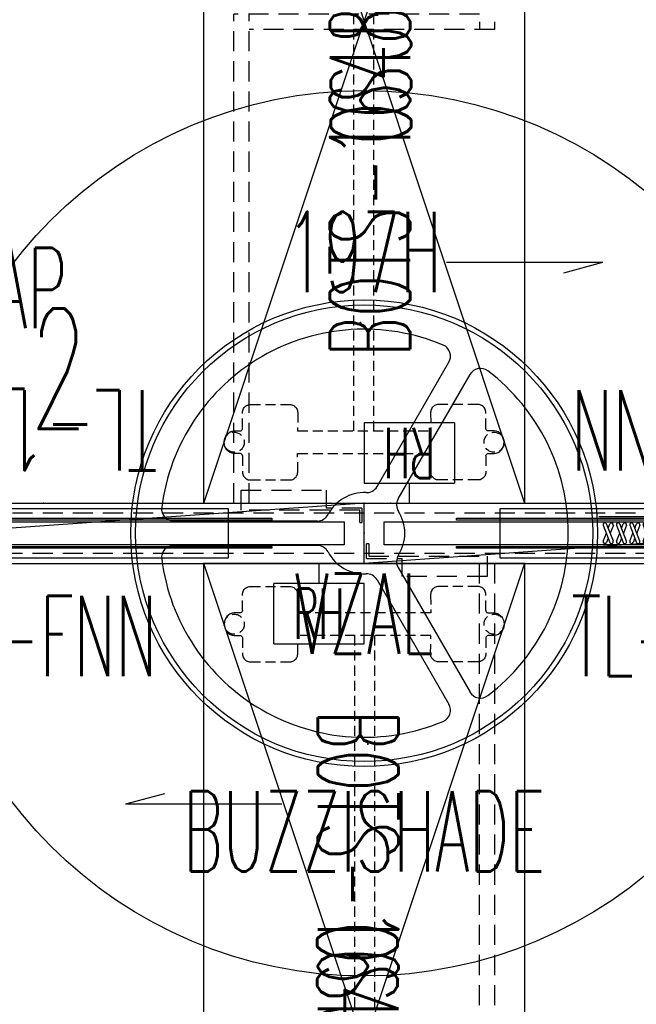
# Model space of a CAD drawing. Header units: inches. Extents: x -83 to 556, y -61 to 88.
# Tile 8 of 232: x -6 to 25, y -10 to 39. Entities that reach past the tile are written whole.
import ezdxf
from ezdxf.enums import TextEntityAlignment as Align

# ---------------------------------------------------------------- set-up
doc = ezdxf.new("R2010")
doc.units = ezdxf.units.IN
doc.header["$MEASUREMENT"] = 0
doc.linetypes.add('DASHED', pattern=[0.8, 0.5, -0.3])
doc.linetypes.add('DASHEDX2', pattern=[1.5, 1, -0.5])
for name, color, linetype in [('A-FURN-P-BASE-LEG', 253, 'Continuous'), ('A-FURN-P-COLLECTION-LITE', 4, 'Continuous'), ('A-FURN-P-COLLECTION-LITE-TEXT2', 4, 'Continuous'), ('A-FURN-P-COLLECTION-LITE-TEXT3', 4, 'Continuous'), ('A-FURN-P-COMP-TEXT2', 86, 'Continuous'), ('A-FURN-P-COMP-TEXT_UTEXT', 7, 'Continuous'), ('A-FURN-P-FREE', 3, 'Continuous'), ('A-FURN-P-FREE-STORAGE', 6, 'Continuous'), ('A-FURN-P-FREE-STORAGE-TEXT1', 6, 'Continuous'), ('A-FURN-P-FREE-STORAGE-TEXT2', 6, 'Continuous'), ('A-FURN-P-PNLS', 5, 'Continuous'), ('A-FURN-P-PNLS-ACCESS', 4, 'Continuous'), ('A-FURN-P-PNLS-CON', 104, 'Continuous'), ('A-FURN-P-PNLS-CON-TEXT2', 104, 'Continuous'), ('A-FURN-P-PNLS-TEXT2', 5, 'Continuous'), ('A-FURN-P-PNLS-TEXT3', 4, 'Continuous'), ('A-FURN-P-PNLS-TEXT4', 4, 'Continuous'), ('A-FURN-P-TEXT_UTEXT', 7, 'Continuous'), ('A-FURN-P-WKSF-ACC', 202, 'Continuous'), ('PSATTR', 7, 'Continuous')]:
    doc.layers.add(name, color=color, linetype=linetype)
doc.styles.add('0', font='TXT.SHX')
doc.styles.add('CAD_FNT', font='TXT.SHX', dxfattribs={"width": 0.6})
doc.styles.add('PMSymText', font='txt.shx', dxfattribs={"width": 0.65})
doc.styles.get("Standard").update_dxf_attribs({"font": 'arial.ttf'})

# ---------------------------------------------------------------- blocks, each defined once
blk = doc.blocks.new('VZFF1-XX42-BB-2D')
at = {"layer": 'A-FURN-P-PNLS'}
for p, q in [((0, 0), (0, 3)), ((0, 3), (42, 3)), ((42, 0), (42, 3)), ((0, 0), (42, 0))]:
    blk.add_line(p, q, dxfattribs=at)
for p in [(0, 3), (42, 3), (0, 0), (42, 0)]:
    blk.add_point(p, dxfattribs=at)
at = {"layer": 'A-FURN-P-PNLS-ACCESS'}
for p, q in [((4.496, 7), (-0.004, 7)), ((-0.004, 7), (-0.004, 4)), ((4.496, 7), (4.496, 4)), ((-0.004, 4), (4.496, 4)), ((2.246, 4), (2.246, 3)), ((39.754, -1), (39.754, 0)), ((37.504, -4), (37.504, -1)), ((42.004, -1), (37.504, -1)), ((42.004, -4), (42.004, -1)), ((37.504, -4), (42.004, -4))]:
    blk.add_line(p, q, dxfattribs=at)
at = {"layer": 'A-FURN-P-PNLS-TEXT2', "style": 'CAD_FNT', "width": 0.55, "flags": 8}
blk.add_attdef('ITEXT2', text='', height=6, dxfattribs=at).set_placement((21, 9.699), align=Align.MIDDLE_CENTER)
at = {"layer": 'A-FURN-P-PNLS-TEXT3', "style": 'CAD_FNT', "width": 0.55, "flags": 8}
blk.add_attdef('ITEXT3', text='', height=2.5, dxfattribs=at).set_placement((39.754, -2.5), align=Align.MIDDLE_CENTER)
at = {"layer": 'A-FURN-P-PNLS-TEXT4', "style": 'CAD_FNT', "width": 0.55, "flags": 8}
blk.add_attdef('ITEXT4', text='', height=2.5, rotation=180, dxfattribs=at).set_placement((2.246, 5.5), align=Align.MIDDLE_CENTER)
at = {"layer": 'A-FURN-P-TEXT_UTEXT', "style": 'PMSymText', "width": 0.65, "flags": 8}
for tag, p in [('PSUT1', (20.702, -10.002)), ('PSUT3', (20.702, -22.002))]:
    blk.add_attdef(tag, text='', height=4, dxfattribs=at).set_placement(p, align=Align.CENTER)
at = {"layer": 'A-FURN-P-TEXT_UTEXT', "style": 'PMSymText', "width": 0.65}
blk.add_attdef('PSUT2', text='', height=4, dxfattribs=at).set_placement((20.702, -16.002), align=Align.CENTER)
at = {"layer": 'PSATTR', "flags": 1}
for tag in ['PSON', 'PSMC', 'PSDH', 'PSPN', 'PSQT', 'PSEC', 'PST5', 'PST4', 'PST3', 'PST2', 'PST1']:
    blk.add_attdef(tag, text='', height=1, dxfattribs=at).set_placement((0, 0), align=Align.TOP_CENTER)
blk = doc.blocks.new('VZTI-XX42-NN-2D')
at = {"layer": 'A-FURN-P-PNLS', "linetype": 'DASHEDX2'}
blk.add_line((0, 0.5), (42, 0.5), dxfattribs=at)
at = {"layer": 'A-FURN-P-PNLS'}
for p in [(0, 0), (42, 0)]:
    blk.add_point(p, dxfattribs=at)
at = {"layer": 'A-FURN-P-PNLS-TEXT2', "style": 'CAD_FNT', "width": 0.55, "flags": 8}
blk.add_attdef('ITEXT2', text='', height=4, dxfattribs=at).set_placement((21, -1.625), align=Align.TOP_CENTER)
at = {"layer": 'A-FURN-P-TEXT_UTEXT', "style": 'PMSymText', "width": 0.65, "flags": 8}
for tag, p in [('PSUT1', (19.991, -11.625)), ('PSUT3', (19.991, -23.625))]:
    blk.add_attdef(tag, text='', height=4, dxfattribs=at).set_placement(p, align=Align.CENTER)
at = {"layer": 'A-FURN-P-TEXT_UTEXT', "style": 'PMSymText', "width": 0.65}
blk.add_attdef('PSUT2', text='', height=4, dxfattribs=at).set_placement((19.991, -17.625), align=Align.CENTER)
at = {"layer": 'PSATTR', "flags": 1}
for tag in ['PSON', 'PSMC', 'PSDH', 'PSPN', 'PSQT', 'PSEC', 'PST5', 'PST4', 'PST3', 'PST2', 'PST1']:
    blk.add_attdef(tag, text='', height=1, dxfattribs=at).set_placement((0, 0), align=Align.TOP_CENTER)
blk = doc.blocks.new('VZCC-0042-X-2D')
at = {"layer": 'A-FURN-P-PNLS'}
blk.add_line((42, 3), (0, 0), dxfattribs=at)
for p in [(0, 3), (42, 3), (0, 0), (42, 0)]:
    blk.add_point(p, dxfattribs=at)
at = {"layer": 'A-FURN-P-PNLS-TEXT2', "style": '0', "width": 0.55, "flags": 8}
blk.add_attdef('ITEXT2', text='', height=4, dxfattribs=at).set_placement((20.632, 10.508), align=Align.BOTTOM_CENTER)
at = {"layer": 'A-FURN-P-TEXT_UTEXT', "style": 'PMSymText', "width": 0.65, "flags": 8}
for tag, p in [('PSUT1', (19.991, -7.298)), ('PSUT3', (19.991, -19.298))]:
    blk.add_attdef(tag, text='', height=4, dxfattribs=at).set_placement(p, align=Align.CENTER)
at = {"layer": 'A-FURN-P-TEXT_UTEXT', "style": 'PMSymText', "width": 0.65}
blk.add_attdef('PSUT2', text='', height=4, dxfattribs=at).set_placement((19.991, -13.298), align=Align.CENTER)
at = {"layer": 'PSATTR', "flags": 1}
for tag in ['PSON', 'PSMC', 'PSDH', 'PSPN', 'PSQT', 'PSEC', 'PST5', 'PST4', 'PST3', 'PST2', 'PST1']:
    blk.add_attdef(tag, text='', height=1, dxfattribs=at).set_placement((0, 0), align=Align.TOP_CENTER)
blk = doc.blocks.new('VZAL-XXXX-2D')
at = {"layer": 'A-FURN-P-PNLS-CON'}
blk.add_point((0, 0), dxfattribs=at)
at = {"layer": 'A-FURN-P-PNLS-CON-TEXT2', "linetype": 'Continuous', "style": 'CAD_FNT', "width": 0.55, "flags": 8}
blk.add_attdef('ITEXT2', text='', height=4, dxfattribs=at).set_placement((0, -2), align=Align.TOP_CENTER)
at = {"layer": 'A-FURN-P-TEXT_UTEXT', "style": 'PMSymText', "width": 0.65, "flags": 8}
for tag, p in [('PSUT1', (0.001, -12)), ('PSUT3', (0.001, -24))]:
    blk.add_attdef(tag, text='', height=4, dxfattribs=at).set_placement(p, align=Align.CENTER)
at = {"layer": 'A-FURN-P-TEXT_UTEXT', "style": 'PMSymText', "width": 0.65}
blk.add_attdef('PSUT2', text='', height=4, dxfattribs=at).set_placement((0.001, -18), align=Align.CENTER)
at = {"layer": 'PSATTR', "flags": 1}
for tag in ['PSON', 'PSMC', 'PSDH', 'PSPN', 'PSQT', 'PSEC', 'PST5', 'PST4', 'PST3', 'PST2', 'PST1']:
    blk.add_attdef(tag, text='', height=1, dxfattribs=at).set_placement((0, 0), align=Align.TOP_CENTER)
blk = doc.blocks.new('ZZBF-1600-PCB-2D')
at = {"layer": 'A-FURN-P-FREE', "linetype": 'DASHEDX2'}
for p, q in [((-0.352, -9.841), (0.648, -9.841)), ((-0.352, -15.736), (-0.352, -9.841)), ((0.648, -9.841), (0.648, -14.071)), ((-0.248, -15.841), (-0.248, -14.071)), ((0.648, -14.071), (-0.248, -14.071)), ((-0.968, -15.736), (-0.968, -15.841)), ((-0.968, -15.736), (-0.352, -15.736)), ((-0.248, -15.841), (-0.968, -15.841))]:
    blk.add_line(p, q, dxfattribs=at)
for p in [(0, 0), (0, -15.96)]:
    blk.add_point(p, dxfattribs=at)
at = {"layer": 'A-FURN-P-COMP-TEXT_UTEXT', "style": 'PMSymText', "width": 0.65, "flags": 8}
for tag, p in [('PSUT1', (0.962, -27.816)), ('PSUT3', (0.962, -39.816))]:
    blk.add_attdef(tag, text='', height=4, dxfattribs=at).set_placement(p, align=Align.CENTER)
at = {"layer": 'A-FURN-P-COMP-TEXT_UTEXT', "style": 'PMSymText', "width": 0.65}
blk.add_attdef('PSUT2', text='', height=4, dxfattribs=at).set_placement((0.962, -33.816), align=Align.CENTER)
at = {"layer": 'PSATTR', "flags": 1}
for tag in ['PSON', 'PSMC', 'PSDH', 'PSPN', 'PSQT', 'PSEC', 'PST5', 'PST4', 'PST3', 'PST2', 'PST1']:
    blk.add_attdef(tag, text='', height=1, dxfattribs=at).set_placement((0, 0), align=Align.TOP_CENTER)
blk = doc.blocks.new('STUC-XX78-FRZ-2D')
at = {"layer": 'A-FURN-P-WKSF-ACC'}
for p, q in [((6.763, -0.264), (71.237, -0.264)), ((6.763, -2.736), (6.763, -0.264)), ((71.237, -0.264), (71.237, -2.736)), ((1, -0.924), (77, -0.924)), ((1, -2.076), (1, -0.924)), ((4.597, -0.753), (73.403, -0.753)), ((4.597, -0.842), (4.597, -0.753)), ((73.403, -0.842), (4.597, -0.842)), ((73.403, -0.753), (73.403, -0.842)), ((77, -0.924), (77, -2.076)), ((77, -2.076), (1, -2.076)), ((4.597, -2.158), (73.403, -2.158)), ((4.597, -2.247), (4.597, -2.158)), ((73.403, -2.247), (4.597, -2.247)), ((73.403, -2.158), (73.403, -2.247)), ((71.237, -2.736), (6.763, -2.736))]:
    blk.add_line(p, q, dxfattribs=at)
at = {"layer": 'A-FURN-P-WKSF-ACC', "linetype": 'DASHEDX2'}
for p in [(0, 0), (78, 0), (0, -3), (78, -3)]:
    blk.add_point(p, dxfattribs=at)
at = {"layer": 'A-FURN-P-COMP-TEXT2', "style": '0', "width": 0.55, "flags": 8}
blk.add_attdef('ITEXT2', text='', height=4, dxfattribs=at).set_placement((32.623, -5.658), align=Align.MIDDLE_CENTER)
at = {"layer": 'A-FURN-P-TEXT_UTEXT', "style": 'PMSymText', "width": 0.65, "flags": 8}
for tag, p in [('PSUT1', (37.993, -13.736)), ('PSUT3', (37.993, -25.736))]:
    blk.add_attdef(tag, text='', height=4, dxfattribs=at).set_placement(p, align=Align.CENTER)
at = {"layer": 'A-FURN-P-TEXT_UTEXT', "style": 'PMSymText', "width": 0.65}
blk.add_attdef('PSUT2', text='', height=4, dxfattribs=at).set_placement((37.993, -19.736), align=Align.CENTER)
at = {"layer": 'PSATTR', "flags": 1}
for tag in ['PSON', 'PSMC', 'PSDH', 'PSPN', 'PSQT', 'PSEC', 'PST5', 'PST4', 'PST3', 'PST2', 'PST1']:
    blk.add_attdef(tag, text='', height=1, dxfattribs=at).set_placement((0, 0), align=Align.TOP_CENTER)
blk = doc.blocks.new('HCBZ-SHP2-XX-2D')
at = {"layer": 'A-FURN-P-COLLECTION-LITE'}
for p, q in [((0.639, 2.32), (4.215, 8.515)), ((1.69, 1.713), (5.267, 7.908)), ((-2.329, 0.607), (-9.482, 0.607)), ((22.03, 0.814), (11.677, 0.814)), ((11.969, 0.512), (11.946, 0.503)), ((12.361, 0.5), (12.338, 0.509)), ((12.631, 0.512), (12.608, 0.503)), ((13.023, 0.5), (13, 0.509)), ((13.293, 0.512), (13.27, 0.503)), ((13.685, 0.5), (13.662, 0.509)), ((13.956, 0.512), (13.932, 0.503)), ((14.347, 0.5), (14.325, 0.509)), ((14.618, 0.512), (14.595, 0.503)), ((15.01, 0.5), (14.987, 0.509)), ((15.28, 0.512), (15.257, 0.503)), ((15.672, 0.5), (15.649, 0.509)), ((15.942, 0.512), (15.919, 0.503)), ((16.334, 0.5), (16.311, 0.509)), ((16.604, 0.512), (16.581, 0.503)), ((16.996, 0.5), (16.973, 0.509)), ((17.266, 0.512), (17.243, 0.503)), ((17.658, 0.5), (17.635, 0.509)), ((17.929, 0.512), (17.905, 0.503)), ((18.321, 0.5), (18.298, 0.509)), ((18.591, 0.512), (18.568, 0.503)), ((18.983, 0.5), (18.96, 0.509)), ((19.253, 0.512), (19.23, 0.503)), ((19.645, 0.5), (19.622, 0.509)), ((19.915, 0.512), (19.892, 0.503)), ((20.307, 0.5), (20.284, 0.509)), ((20.577, 0.512), (20.554, 0.503)), ((20.969, 0.5), (20.946, 0.509)), ((21.24, 0.512), (21.216, 0.503)), ((21.631, 0.5), (21.609, 0.509)), ((11.9, 0.399), (12.233, -0.462)), ((11.9, -0.397), (12.054, 0.001)), ((12.4, -0.397), (12.066, 0.463)), ((12.15, 0.248), (12.233, 0.463)), ((12.4, 0.398), (12.246, 0.001)), ((12.562, 0.399), (12.896, -0.462)), ((12.562, -0.397), (12.716, 0.001)), ((13.062, -0.397), (12.728, 0.463)), ((12.812, 0.248), (12.896, 0.463)), ((13.062, 0.398), (12.908, 0.001)), ((13.224, 0.399), (13.558, -0.462)), ((13.224, -0.397), (13.378, 0.001)), ((13.724, -0.397), (13.391, 0.463)), ((13.474, 0.248), (13.558, 0.463)), ((13.724, 0.398), (13.57, 0.001)), ((13.886, 0.399), (14.22, -0.462)), ((13.886, -0.397), (14.041, 0.001)), ((14.386, -0.397), (14.053, 0.463)), ((14.136, 0.248), (14.22, 0.463)), ((14.386, 0.398), (14.232, 0.001)), ((14.548, 0.399), (14.882, -0.462)), ((14.548, -0.397), (14.703, 0.001)), ((15.049, -0.397), (14.715, 0.463)), ((14.799, 0.248), (14.882, 0.463)), ((15.049, 0.398), (14.894, 0.001)), ((15.211, 0.399), (15.544, -0.462)), ((15.211, -0.397), (15.365, 0.001)), ((15.711, -0.397), (15.377, 0.463)), ((15.461, 0.248), (15.544, 0.463)), ((15.711, 0.398), (15.557, 0.001)), ((15.873, 0.399), (16.206, -0.462)), ((15.873, -0.397), (16.027, 0.001)), ((16.373, -0.397), (16.039, 0.463)), ((16.123, 0.248), (16.206, 0.463)), ((16.373, 0.398), (16.219, 0.001)), ((16.535, 0.399), (16.869, -0.462)), ((16.535, -0.397), (16.689, 0.001)), ((17.035, -0.397), (16.701, 0.463)), ((16.785, 0.248), (16.869, 0.463)), ((17.035, 0.398), (16.881, 0.001)), ((17.197, 0.399), (17.531, -0.462)), ((17.197, -0.397), (17.351, 0.001)), ((17.697, -0.397), (17.364, 0.463)), ((17.447, 0.248), (17.531, 0.463)), ((17.697, 0.398), (17.543, 0.001)), ((17.859, 0.399), (18.193, -0.462)), ((17.859, -0.397), (18.014, 0.001)), ((18.359, -0.397), (18.026, 0.463)), ((18.109, 0.248), (18.193, 0.463)), ((18.359, 0.398), (18.205, 0.001)), ((18.521, 0.399), (18.855, -0.462)), ((18.521, -0.397), (18.676, 0.001)), ((19.022, -0.397), (18.688, 0.463)), ((18.772, 0.248), (18.855, 0.463)), ((19.022, 0.398), (18.867, 0.001)), ((19.184, 0.399), (19.517, -0.462)), ((19.184, -0.397), (19.338, 0.001)), ((19.684, -0.397), (19.35, 0.463)), ((19.434, 0.248), (19.517, 0.463)), ((19.684, 0.398), (19.53, 0.001)), ((19.846, 0.399), (20.179, -0.462)), ((19.846, -0.397), (20, 0.001)), ((20.346, -0.397), (20.012, 0.463)), ((20.096, 0.248), (20.179, 0.463)), ((20.346, 0.398), (20.192, 0.001)), ((20.508, 0.399), (20.842, -0.462)), ((20.508, -0.397), (20.662, 0.001)), ((21.008, -0.397), (20.675, 0.463)), ((20.758, 0.248), (20.842, 0.463)), ((21.008, 0.398), (20.854, 0.001)), ((21.17, 0.399), (21.504, -0.462)), ((21.17, -0.397), (21.325, 0.001)), ((21.67, -0.397), (21.337, 0.463)), ((21.42, 0.248), (21.504, 0.463)), ((21.67, 0.398), (21.516, 0.001)), ((12.15, -0.246), (12.066, -0.462)), ((12.812, -0.246), (12.728, -0.462)), ((13.474, -0.246), (13.391, -0.462)), ((14.136, -0.246), (14.053, -0.462)), ((14.799, -0.246), (14.715, -0.462)), ((15.461, -0.246), (15.377, -0.462)), ((16.123, -0.246), (16.039, -0.462)), ((16.785, -0.246), (16.701, -0.462)), ((17.447, -0.246), (17.364, -0.462)), ((18.109, -0.246), (18.026, -0.462)), ((18.772, -0.246), (18.688, -0.462)), ((19.434, -0.246), (19.35, -0.462)), ((20.096, -0.246), (20.012, -0.462)), ((20.758, -0.246), (20.675, -0.462)), ((21.42, -0.246), (21.337, -0.462)), ((-2.329, -0.607), (-9.482, -0.607)), ((11.969, -0.511), (11.946, -0.502)), ((12.361, -0.498), (12.338, -0.508)), ((12.631, -0.511), (12.608, -0.502)), ((13.023, -0.498), (13, -0.508)), ((13.293, -0.511), (13.27, -0.502)), ((13.685, -0.498), (13.662, -0.508)), ((13.956, -0.511), (13.932, -0.502)), ((14.347, -0.498), (14.325, -0.508)), ((14.618, -0.511), (14.595, -0.502)), ((15.01, -0.498), (14.987, -0.508)), ((15.28, -0.511), (15.257, -0.502)), ((15.672, -0.498), (15.649, -0.508)), ((15.942, -0.511), (15.919, -0.502)), ((16.334, -0.498), (16.311, -0.508)), ((16.604, -0.511), (16.581, -0.502)), ((16.996, -0.498), (16.973, -0.508)), ((17.266, -0.511), (17.243, -0.502)), ((17.658, -0.498), (17.635, -0.508)), ((17.929, -0.511), (17.905, -0.502)), ((18.321, -0.498), (18.298, -0.508)), ((18.591, -0.511), (18.568, -0.502)), ((18.983, -0.498), (18.96, -0.508)), ((19.253, -0.511), (19.23, -0.502)), ((19.645, -0.498), (19.622, -0.508)), ((19.915, -0.511), (19.892, -0.502)), ((20.307, -0.498), (20.284, -0.508)), ((20.577, -0.511), (20.554, -0.502)), ((20.969, -0.498), (20.946, -0.508)), ((21.24, -0.511), (21.216, -0.502)), ((21.631, -0.498), (21.609, -0.508)), ((1.69, -1.713), (5.267, -7.908)), ((0.639, -2.32), (4.215, -8.515))]:
    blk.add_line(p, q, dxfattribs=at)
for radius in [22.045, 11.615, 11.372]:
    blk.add_circle((0, 0), radius, dxfattribs=at)
for centre, radius, start, end in [((0, 0), 10.159, 67.2536, 172.7464), ((3.696, 8.815), 0.6, 330, 67.2536), ((5.786, 7.608), 0.6, 52.7464, 150), ((0, 0), 10.159, 307.2536, 52.7464), ((0, 0), 2.023, 87.3953, 152.6047), ((0.119, 2.62), 0.6, 267.3953, 330), ((2.21, 1.413), 0.6, 150, 212.6047), ((-9.482, 1.207), 0.6, 172.7464, 270), ((0, 0), 2.023, 327.3953, 32.6047), ((-2.329, 1.207), 0.6, 270, 332.6047), ((11.973, 0.429), 0.0797, 110.2994, 202.1049), ((11.991, 0.434), 0.0809, 21.2022, 105.5772), ((12.308, 0.435), 0.0797, 67.8951, 159.7006), ((12.324, 0.428), 0.0809, 338.7978, 63.1728), ((12.636, 0.429), 0.0797, 110.2994, 202.1049), ((12.653, 0.434), 0.0809, 21.2022, 105.5772), ((12.97, 0.435), 0.0797, 67.8951, 159.7006), ((12.987, 0.428), 0.0809, 338.7978, 63.1728), ((13.298, 0.429), 0.0797, 110.2994, 202.1049), ((13.315, 0.434), 0.0809, 21.2022, 105.5772), ((13.632, 0.435), 0.0797, 67.8951, 159.7006), ((13.649, 0.428), 0.0809, 338.7978, 63.1728), ((13.96, 0.429), 0.0797, 110.2994, 202.1049), ((13.977, 0.434), 0.0809, 21.2022, 105.5772), ((14.295, 0.435), 0.0797, 67.8951, 159.7006), ((14.311, 0.428), 0.0809, 338.7978, 63.1728), ((14.622, 0.429), 0.0797, 110.2994, 202.1049), ((14.639, 0.434), 0.0809, 21.2022, 105.5772), ((14.957, 0.435), 0.0797, 67.8951, 159.7006), ((14.973, 0.428), 0.0809, 338.7978, 63.1728), ((15.284, 0.429), 0.0797, 110.2994, 202.1049), ((15.302, 0.434), 0.0809, 21.2022, 105.5772), ((15.619, 0.435), 0.0797, 67.8951, 159.7006), ((15.635, 0.428), 0.0809, 338.7978, 63.1728), ((15.947, 0.429), 0.0797, 110.2994, 202.1049), ((15.964, 0.434), 0.0809, 21.2022, 105.5772), ((16.281, 0.435), 0.0797, 67.8951, 159.7006), ((16.298, 0.428), 0.0809, 338.7978, 63.1728), ((16.609, 0.429), 0.0797, 110.2994, 202.1049), ((16.626, 0.434), 0.0809, 21.2022, 105.5772), ((16.943, 0.435), 0.0797, 67.8951, 159.7006), ((16.96, 0.428), 0.0809, 338.7978, 63.1728), ((17.271, 0.429), 0.0797, 110.2994, 202.1049), ((17.288, 0.434), 0.0809, 21.2022, 105.5772), ((17.605, 0.435), 0.0797, 67.8951, 159.7006), ((17.622, 0.428), 0.0809, 338.7978, 63.1728), ((17.933, 0.429), 0.0797, 110.2994, 202.1049), ((17.95, 0.434), 0.0809, 21.2022, 105.5772), ((18.268, 0.435), 0.0797, 67.8951, 159.7006), ((18.284, 0.428), 0.0809, 338.7978, 63.1728), ((18.595, 0.429), 0.0797, 110.2994, 202.1049), ((18.613, 0.434), 0.0809, 21.2022, 105.5772), ((18.93, 0.435), 0.0797, 67.8951, 159.7006), ((18.946, 0.428), 0.0809, 338.7978, 63.1728), ((19.257, 0.429), 0.0797, 110.2994, 202.1049), ((19.275, 0.434), 0.0809, 21.2022, 105.5772), ((19.592, 0.435), 0.0797, 67.8951, 159.7006), ((19.608, 0.428), 0.0809, 338.7978, 63.1728), ((19.92, 0.429), 0.0797, 110.2994, 202.1049), ((19.937, 0.434), 0.0809, 21.2022, 105.5772), ((20.254, 0.435), 0.0797, 67.8951, 159.7006), ((20.271, 0.428), 0.0809, 338.7978, 63.1728), ((20.582, 0.429), 0.0797, 110.2994, 202.1049), ((20.599, 0.434), 0.0809, 21.2022, 105.5772), ((20.916, 0.435), 0.0797, 67.8951, 159.7006), ((20.933, 0.428), 0.0809, 338.7978, 63.1728), ((21.244, 0.429), 0.0797, 110.2994, 202.1049), ((21.261, 0.434), 0.0809, 21.2022, 105.5772), ((21.579, 0.435), 0.0797, 67.8951, 159.7006), ((21.595, 0.428), 0.0809, 338.7978, 63.1728), ((11.973, -0.427), 0.0797, 157.8951, 249.7006), ((11.991, -0.433), 0.0809, 254.4228, 338.7978), ((12.308, -0.434), 0.0797, 200.2994, 292.1049), ((12.324, -0.426), 0.0809, 296.8272, 21.2022), ((12.636, -0.427), 0.0797, 157.8951, 249.7006), ((12.653, -0.433), 0.0809, 254.4228, 338.7978), ((12.97, -0.434), 0.0797, 200.2994, 292.1049), ((12.987, -0.426), 0.0809, 296.8272, 21.2022), ((13.298, -0.427), 0.0797, 157.8951, 249.7006), ((13.315, -0.433), 0.0809, 254.4228, 338.7978), ((13.632, -0.434), 0.0797, 200.2994, 292.1049), ((13.649, -0.426), 0.0809, 296.8272, 21.2022), ((13.96, -0.427), 0.0797, 157.8951, 249.7006), ((13.977, -0.433), 0.0809, 254.4228, 338.7978), ((14.295, -0.434), 0.0797, 200.2994, 292.1049), ((14.311, -0.426), 0.0809, 296.8272, 21.2022), ((14.622, -0.427), 0.0797, 157.8951, 249.7006), ((14.639, -0.433), 0.0809, 254.4228, 338.7978), ((14.957, -0.434), 0.0797, 200.2994, 292.1049), ((14.973, -0.426), 0.0809, 296.8272, 21.2022), ((15.284, -0.427), 0.0797, 157.8951, 249.7006), ((15.302, -0.433), 0.0809, 254.4228, 338.7978), ((15.619, -0.434), 0.0797, 200.2994, 292.1049), ((15.635, -0.426), 0.0809, 296.8272, 21.2022), ((15.947, -0.427), 0.0797, 157.8951, 249.7006), ((15.964, -0.433), 0.0809, 254.4228, 338.7978), ((16.281, -0.434), 0.0797, 200.2994, 292.1049), ((16.298, -0.426), 0.0809, 296.8272, 21.2022), ((16.609, -0.427), 0.0797, 157.8951, 249.7006), ((16.626, -0.433), 0.0809, 254.4228, 338.7978), ((16.943, -0.434), 0.0797, 200.2994, 292.1049), ((16.96, -0.426), 0.0809, 296.8272, 21.2022), ((17.271, -0.427), 0.0797, 157.8951, 249.7006), ((17.288, -0.433), 0.0809, 254.4228, 338.7978), ((17.605, -0.434), 0.0797, 200.2994, 292.1049), ((17.622, -0.426), 0.0809, 296.8272, 21.2022), ((17.933, -0.427), 0.0797, 157.8951, 249.7006), ((17.95, -0.433), 0.0809, 254.4228, 338.7978), ((18.268, -0.434), 0.0797, 200.2994, 292.1049), ((18.284, -0.426), 0.0809, 296.8272, 21.2022), ((18.595, -0.427), 0.0797, 157.8951, 249.7006), ((18.613, -0.433), 0.0809, 254.4228, 338.7978), ((18.93, -0.434), 0.0797, 200.2994, 292.1049), ((18.946, -0.426), 0.0809, 296.8272, 21.2022), ((19.257, -0.427), 0.0797, 157.8951, 249.7006), ((19.275, -0.433), 0.0809, 254.4228, 338.7978), ((19.592, -0.434), 0.0797, 200.2994, 292.1049), ((19.608, -0.426), 0.0809, 296.8272, 21.2022), ((19.92, -0.427), 0.0797, 157.8951, 249.7006), ((19.937, -0.433), 0.0809, 254.4228, 338.7978), ((20.254, -0.434), 0.0797, 200.2994, 292.1049), ((20.271, -0.426), 0.0809, 296.8272, 21.2022), ((20.582, -0.427), 0.0797, 157.8951, 249.7006), ((20.599, -0.433), 0.0809, 254.4228, 338.7978), ((20.916, -0.434), 0.0797, 200.2994, 292.1049), ((20.933, -0.426), 0.0809, 296.8272, 21.2022), ((21.244, -0.427), 0.0797, 157.8951, 249.7006), ((21.261, -0.433), 0.0809, 254.4228, 338.7978), ((21.579, -0.434), 0.0797, 200.2994, 292.1049), ((21.595, -0.426), 0.0809, 296.8272, 21.2022), ((-9.482, -1.207), 0.6, 90, 187.2536), ((-2.329, -1.207), 0.6, 27.3953, 90), ((0, 0), 2.023, 207.3953, 272.6047), ((0, 0), 10.159, 187.2536, 292.7464), ((2.21, -1.413), 0.6, 147.3953, 210), ((0.119, -2.62), 0.6, 30, 92.6047), ((5.786, -7.608), 0.6, 210, 307.2536), ((3.696, -8.815), 0.6, 292.7464, 30)]:
    blk.add_arc(centre, radius, start, end, dxfattribs=at)
blk.add_point((0, 0), dxfattribs=at)
at = {"layer": 'A-FURN-P-COLLECTION-LITE-TEXT2', "style": '0', "width": 0.55, "flags": 8}
blk.add_attdef('ITEXT2', text='', height=4, dxfattribs=at).set_placement((0, -14.843), align=Align.MIDDLE_CENTER)
at = {"layer": 'A-FURN-P-COLLECTION-LITE-TEXT3', "style": '0', "width": 0.55, "flags": 8}
blk.add_attdef('ITEXT3', text='', height=4, dxfattribs=at).set_placement((0, 14.004), align=Align.MIDDLE_CENTER)
at = {"layer": 'A-FURN-P-TEXT_UTEXT', "style": 'PMSymText', "width": 0.65, "flags": 8}
for tag, p in [('PSUT1', (0, -28.047)), ('PSUT3', (0, -40.047))]:
    blk.add_attdef(tag, text='', height=4, dxfattribs=at).set_placement(p, align=Align.CENTER)
at = {"layer": 'A-FURN-P-TEXT_UTEXT', "style": 'PMSymText', "width": 0.65}
blk.add_attdef('PSUT2', text='', height=4, dxfattribs=at).set_placement((0, -34.047), align=Align.CENTER)
at = {"layer": 'PSATTR', "flags": 1}
for tag in ['PSON', 'PSMC', 'PSDH', 'PSPN', 'PSQT', 'PSEC', 'PST5', 'PST4', 'PST3', 'PST2', 'PST1']:
    blk.add_attdef(tag, text='', height=1, dxfattribs=at).set_placement((0, 0), align=Align.TOP_CENTER)
blk = doc.blocks.new('BAES-1672-SXNNZR-2D')
at = {"layer": 'A-FURN-P-BASE-LEG', "linetype": 'DASHEDX2', "ltscale": 0.5}
for p, q in [((2.469, -1.515), (2.481, -1.411)), ((2.481, -1.411), (2.516, -1.314)), ((2.516, -1.314), (2.572, -1.226)), ((2.572, -1.226), (2.645, -1.151)), ((2.645, -1.151), (2.73, -1.092)), ((2.73, -1.092), (2.825, -1.049)), ((2.825, -1.049), (2.926, -1.023)), ((2.926, -1.023), (3.03, -1.015)), ((3.03, -1.015), (3.134, -1.023)), ((3.134, -1.023), (3.235, -1.049)), ((3.235, -1.049), (3.33, -1.092)), ((3.33, -1.092), (3.415, -1.151)), ((3.415, -1.151), (3.488, -1.226)), ((3.488, -1.226), (3.544, -1.314)), ((3.544, -1.314), (3.579, -1.411)), ((3.579, -1.411), (3.591, -1.515)), ((1.395, -1.951), (1.349, -1.974)), ((1.443, -1.934), (1.395, -1.951)), ((1.493, -1.924), (1.443, -1.934)), ((1.544, -1.92), (1.493, -1.924)), ((2.348, -1.92), (1.544, -1.92)), ((2.348, -1.92), (2.375, -1.917)), ((2.375, -1.917), (2.4, -1.908)), ((2.4, -1.908), (2.422, -1.893)), ((2.422, -1.893), (2.441, -1.874)), ((2.441, -1.874), (2.455, -1.852)), ((2.455, -1.852), (2.463, -1.828)), ((2.463, -1.828), (2.466, -1.802)), ((2.466, -1.802), (2.469, -1.515)), ((3.591, -1.515), (3.594, -1.802)), ((3.594, -1.802), (3.597, -1.828)), ((3.597, -1.828), (3.605, -1.852)), ((3.605, -1.852), (3.619, -1.874)), ((3.619, -1.874), (3.638, -1.893)), ((3.638, -1.893), (3.66, -1.908)), ((3.66, -1.908), (3.685, -1.917)), ((3.685, -1.917), (3.712, -1.92)), ((3.712, -1.92), (4.516, -1.92)), ((4.516, -1.92), (4.567, -1.924)), ((4.567, -1.924), (4.617, -1.934)), ((4.617, -1.934), (4.665, -1.951)), ((4.665, -1.951), (4.711, -1.974)), ((1.153, -2.314), (1.152, -4.278)), ((1.156, -2.263), (1.153, -2.314)), ((1.166, -2.214), (1.156, -2.263)), ((1.183, -2.166), (1.166, -2.214)), ((1.206, -2.12), (1.183, -2.166)), ((1.235, -2.076), (1.206, -2.12)), ((1.268, -2.037), (1.235, -2.076)), ((1.307, -2.003), (1.268, -2.037)), ((1.349, -1.974), (1.307, -2.003)), ((4.711, -1.974), (4.753, -2.003)), ((4.753, -2.003), (4.792, -2.037)), ((4.792, -2.037), (4.825, -2.076)), ((4.825, -2.076), (4.854, -2.12)), ((4.854, -2.12), (4.877, -2.166)), ((4.877, -2.166), (4.894, -2.214)), ((4.894, -2.214), (4.904, -2.263)), ((4.904, -2.263), (4.907, -2.314)), ((4.907, -2.314), (4.908, -4.278)), ((1.152, -4.278), (1.156, -4.328)), ((1.156, -4.328), (1.166, -4.378)), ((1.166, -4.378), (1.183, -4.426)), ((4.894, -4.378), (4.877, -4.426)), ((4.904, -4.328), (4.894, -4.378)), ((4.908, -4.278), (4.904, -4.328)), ((1.183, -4.426), (1.206, -4.472)), ((1.206, -4.472), (1.235, -4.516)), ((1.235, -4.516), (1.268, -4.554)), ((1.268, -4.554), (1.307, -4.588)), ((1.307, -4.588), (1.349, -4.617)), ((1.349, -4.617), (1.395, -4.64)), ((1.395, -4.64), (1.443, -4.657)), ((1.443, -4.657), (1.493, -4.667)), ((1.493, -4.667), (1.544, -4.671)), ((1.544, -4.671), (2.469, -4.67)), ((1.544, -4.671), (1.544, -4.671)), ((2.469, -4.67), (2.469, -11.29)), ((4.516, -4.671), (3.592, -4.67)), ((3.592, -4.67), (3.592, -11.29)), ((4.517, -4.671), (4.516, -4.671)), ((4.568, -4.667), (4.517, -4.671)), ((4.618, -4.657), (4.568, -4.667)), ((4.666, -4.64), (4.618, -4.657)), ((4.711, -4.617), (4.666, -4.64)), ((4.754, -4.588), (4.711, -4.617)), ((4.792, -4.554), (4.754, -4.588)), ((4.825, -4.516), (4.792, -4.554)), ((4.854, -4.472), (4.825, -4.516)), ((4.877, -4.426), (4.854, -4.472)), ((3.592, -7.465), (68.408, -7.465)), ((3.592, -8.465), (68.408, -8.465)), ((1.152, -11.682), (1.156, -11.632)), ((1.153, -13.646), (1.152, -11.682)), ((1.156, -11.632), (1.166, -11.582)), ((1.166, -11.582), (1.183, -11.534)), ((1.183, -11.534), (1.206, -11.488)), ((1.206, -11.488), (1.235, -11.444)), ((1.235, -11.444), (1.268, -11.406)), ((1.268, -11.406), (1.307, -11.372)), ((1.307, -11.372), (1.349, -11.343)), ((1.349, -11.343), (1.395, -11.32)), ((1.395, -11.32), (1.443, -11.303)), ((1.443, -11.303), (1.493, -11.293)), ((1.493, -11.293), (1.544, -11.289)), ((1.544, -11.289), (1.544, -11.289)), ((1.544, -11.289), (2.469, -11.29)), ((4.516, -11.289), (3.592, -11.29)), ((4.517, -11.289), (4.516, -11.289)), ((4.568, -11.293), (4.517, -11.289)), ((4.618, -11.303), (4.568, -11.293)), ((4.666, -11.32), (4.618, -11.303)), ((4.711, -11.343), (4.666, -11.32)), ((4.754, -11.372), (4.711, -11.343)), ((4.792, -11.406), (4.754, -11.372)), ((4.825, -11.444), (4.792, -11.406)), ((4.854, -11.488), (4.825, -11.444)), ((4.877, -11.534), (4.854, -11.488)), ((4.894, -11.582), (4.877, -11.534)), ((4.904, -11.632), (4.894, -11.582)), ((4.908, -11.682), (4.904, -11.632)), ((4.907, -13.646), (4.908, -11.682)), ((1.156, -13.697), (1.153, -13.646)), ((1.166, -13.746), (1.156, -13.697)), ((4.894, -13.746), (4.904, -13.697)), ((4.904, -13.697), (4.907, -13.646)), ((1.183, -13.794), (1.166, -13.746)), ((1.206, -13.84), (1.183, -13.794)), ((1.235, -13.884), (1.206, -13.84)), ((1.268, -13.923), (1.235, -13.884)), ((1.307, -13.957), (1.268, -13.923)), ((1.349, -13.986), (1.307, -13.957)), ((1.395, -14.009), (1.349, -13.986)), ((1.443, -14.026), (1.395, -14.009)), ((1.493, -14.036), (1.443, -14.026)), ((1.544, -14.04), (1.493, -14.036)), ((2.348, -14.04), (1.544, -14.04)), ((2.348, -14.04), (2.375, -14.043)), ((2.375, -14.043), (2.4, -14.052)), ((2.4, -14.052), (2.422, -14.067)), ((2.422, -14.067), (2.441, -14.086)), ((2.441, -14.086), (2.455, -14.108)), ((2.455, -14.108), (2.463, -14.132)), ((2.463, -14.132), (2.466, -14.158)), ((2.466, -14.158), (2.469, -14.445)), ((3.591, -14.445), (3.594, -14.158)), ((3.594, -14.158), (3.597, -14.132)), ((3.597, -14.132), (3.605, -14.108)), ((3.605, -14.108), (3.619, -14.086)), ((3.619, -14.086), (3.638, -14.067)), ((3.638, -14.067), (3.66, -14.052)), ((3.66, -14.052), (3.685, -14.043)), ((3.685, -14.043), (3.712, -14.04)), ((3.712, -14.04), (4.516, -14.04)), ((4.516, -14.04), (4.567, -14.036)), ((4.567, -14.036), (4.617, -14.026)), ((4.617, -14.026), (4.665, -14.009)), ((4.665, -14.009), (4.711, -13.986)), ((4.711, -13.986), (4.753, -13.957)), ((4.753, -13.957), (4.792, -13.923)), ((4.792, -13.923), (4.825, -13.884)), ((4.825, -13.884), (4.854, -13.84)), ((4.854, -13.84), (4.877, -13.794)), ((4.877, -13.794), (4.894, -13.746)), ((2.469, -14.445), (2.481, -14.549)), ((2.481, -14.549), (2.516, -14.646)), ((2.516, -14.646), (2.572, -14.734)), ((3.488, -14.734), (3.544, -14.646)), ((3.544, -14.646), (3.579, -14.549)), ((3.579, -14.549), (3.591, -14.445)), ((2.572, -14.734), (2.645, -14.809)), ((2.645, -14.809), (2.73, -14.868)), ((2.73, -14.868), (2.825, -14.911)), ((2.825, -14.911), (2.926, -14.937)), ((2.926, -14.937), (3.03, -14.945)), ((3.03, -14.945), (3.134, -14.937)), ((3.134, -14.937), (3.235, -14.911)), ((3.235, -14.911), (3.33, -14.868)), ((3.33, -14.868), (3.415, -14.809)), ((3.415, -14.809), (3.488, -14.734))]:
    blk.add_line(p, q, dxfattribs=at)
for centre in [(3.03, -1.515), (3.03, -14.445)]:
    blk.add_circle(centre, 0.5, dxfattribs=at)
for p in [(0, 0), (0, -15.96)]:
    blk.add_point(p, dxfattribs=at)
at = {"layer": 'A-FURN-P-TEXT_UTEXT', "style": 'PMSymText', "width": 0.65, "flags": 8}
for tag, p in [('PSUT1', (34.991, -27.787)), ('PSUT3', (34.991, -39.787))]:
    blk.add_attdef(tag, text='', height=4, dxfattribs=at).set_placement(p, align=Align.CENTER)
at = {"layer": 'A-FURN-P-TEXT_UTEXT', "style": 'PMSymText', "width": 0.65}
blk.add_attdef('PSUT2', text='', height=4, dxfattribs=at).set_placement((34.991, -33.787), align=Align.CENTER)
at = {"layer": 'PSATTR', "flags": 1}
for tag in ['PSON', 'PSMC', 'PSDH', 'PSPN', 'PSQT', 'PSEC', 'PST5', 'PST4', 'PST3', 'PST2', 'PST1']:
    blk.add_attdef(tag, text='', height=1, dxfattribs=at).set_placement((0, 0), align=Align.TOP_CENTER)
blk = doc.blocks.new('BOTS-XX48-XNXLXXN-2D')
at = {"layer": 'A-FURN-P-FREE-STORAGE'}
for p, q in [((35.97, 2.395), (35.97, 10.185)), ((36.488, 8.253), (35.97, 10.185)), ((0, 6.29), (47.96, 6.29)), ((0, 6.29), (0, -9.67)), ((0, 6.29), (47.96, -9.67)), ((47.96, 6.29), (0, -9.67)), ((47.96, -9.67), (47.96, 6.29)), ((11.99, -5.781), (11.99, -13.565)), ((47.96, -9.67), (0, -9.67)), ((11.472, -11.633), (11.99, -13.565))]:
    blk.add_line(p, q, dxfattribs=at)
at = {"layer": 'A-FURN-P-FREE-STORAGE', "linetype": 'DASHEDX2'}
for p, q in [((0, 4.79), (24.338, 4.79)), ((24.338, -7.426), (24.338, 4.79)), ((0, 4.04), (24.338, 4.04)), ((23.582, -8.176), (23.582, 4.04)), ((47.96, -7.426), (23.582, -7.426)), ((47.96, -8.176), (23.582, -8.176))]:
    blk.add_line(p, q, dxfattribs=at)
at = {"layer": 'A-FURN-P-FREE-STORAGE'}
for p in [(0, 0), (47.96, 0), (9, -1.5), (23.98, -1.5), (38.96, -1.5), (0, -3), (47.96, -3)]:
    blk.add_point(p, dxfattribs=at)
at = {"layer": 'A-FURN-P-FREE-STORAGE-TEXT1', "linetype": 'DASHED', "style": 'CAD_FNT', "width": 0.55, "flags": 8}
blk.add_attdef('ITEXT', text='', height=4, dxfattribs=at).set_placement((23.98, -5.187), align=Align.BOTTOM_CENTER)
at = {"layer": 'A-FURN-P-FREE-STORAGE-TEXT2', "linetype": 'DASHED', "style": 'CAD_FNT', "width": 0.55, "flags": 8}
blk.add_attdef('ITEXT2', text='', height=4, dxfattribs=at).set_placement((23.98, -0.027), align=Align.TOP_CENTER)
at = {"layer": 'A-FURN-P-TEXT_UTEXT', "style": 'PMSymText', "width": 0.65, "flags": 8}
for tag, p in [('PSUT1', (22.971, -19.567)), ('PSUT3', (22.971, -31.567))]:
    blk.add_attdef(tag, text='', height=4, dxfattribs=at).set_placement(p, align=Align.CENTER)
at = {"layer": 'A-FURN-P-TEXT_UTEXT', "style": 'PMSymText', "width": 0.65}
blk.add_attdef('PSUT2', text='', height=4, dxfattribs=at).set_placement((22.971, -25.567), align=Align.CENTER)
at = {"layer": 'PSATTR', "flags": 1}
for tag in ['PSON', 'PSMC', 'PSDH', 'PSPN', 'PSQT', 'PSEC', 'PST5', 'PST4', 'PST3', 'PST2', 'PST1']:
    blk.add_attdef(tag, text='', height=1, dxfattribs=at).set_placement((0, 0), align=Align.TOP_CENTER)

msp = doc.modelspace()

# ---------------------------------------------------------------- block references
for name, p, rotation in [('BAES-1672-SXNNZR-2D', (3.641, 15.244), 90.00000000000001), ('ZZBF-1600-PCB-2D', (-4.339, 15.244), 89.99999999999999), ('ZZBF-1600-PCB-2D', (27.581, 12.244), 270), ('BAES-1672-SXNNZR-2D', (19.601, 12.244), 270)]:
    msp.add_blockref(name, p, dxfattribs=dict(rotation=rotation))
ref = msp.add_blockref('BOTS-XX48-XNXLXXN-2D', (9.931, 15.244), dxfattribs=dict(rotation=90.00000000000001))
ref.add_attrib('ITEXT2', 'OSU-48', dxfattribs={"layer": 'A-FURN-P-FREE-STORAGE-TEXT2', "linetype": 'DASHED', "height": 4, "rotation": 90, "style": 'CAD_FNT', "width": 0.55}).set_placement((9.958, 39.224), align=Align.TOP_CENTER)
ref.add_attrib('ITEXT', 'BOTS-1648-TNNLNNN', dxfattribs={"layer": 'A-FURN-P-FREE-STORAGE-TEXT1', "linetype": 'DASHED', "height": 4, "rotation": 90, "style": 'CAD_FNT', "width": 0.55}).set_placement((15.118, 39.224), align=Align.BOTTOM_CENTER)
ref = msp.add_blockref('HCBZ-SHP2-XX-2D', (11.621, 13.744))
ref.add_attrib('ITEXT2', 'BUZZISHADE', dxfattribs={"layer": 'A-FURN-P-COLLECTION-LITE-TEXT2', "height": 4, "style": '0', "width": 0.55}).set_placement((11.621, -1.1), align=Align.MIDDLE_CENTER)
ref.add_attrib('ITEXT3', '197H', dxfattribs={"layer": 'A-FURN-P-COLLECTION-LITE-TEXT3', "height": 4, "style": '0', "width": 0.55}).set_placement((11.621, 27.748), align=Align.MIDDLE_CENTER)
ref = msp.add_blockref('VZCC-0042-X-2D', (-30.379, 12.244))
ref.add_attrib('ITEXT2', 'TOP CAP', dxfattribs={"layer": 'A-FURN-P-PNLS-TEXT2', "height": 4, "style": '0', "width": 0.55}).set_placement((-9.748, 22.752), align=Align.BOTTOM_CENTER)
ref = msp.add_blockref('VZCC-0042-X-2D', (11.621, 12.244))
ref.add_attrib('ITEXT2', 'TOP CAP', dxfattribs={"layer": 'A-FURN-P-PNLS-TEXT2', "height": 4, "style": '0', "width": 0.55}).set_placement((32.252, 22.752), align=Align.BOTTOM_CENTER)
ref = msp.add_blockref('VZFF1-XX42-BB-2D', (-30.379, 12.244))
ref.add_attrib('ITEXT4', 'RH', dxfattribs={"layer": 'A-FURN-P-PNLS-TEXT4', "height": 2.5, "rotation": 180, "style": 'CAD_FNT', "width": 0.55}).set_placement((-28.134, 17.744), align=Align.MIDDLE_CENTER)
ref.add_attrib('ITEXT3', 'RH', dxfattribs={"layer": 'A-FURN-P-PNLS-TEXT3', "height": 2.5, "style": 'CAD_FNT', "width": 0.55}).set_placement((9.375, 9.744), align=Align.MIDDLE_CENTER)
ref.add_attrib('ITEXT2', '26/42', dxfattribs={"layer": 'A-FURN-P-PNLS-TEXT2', "height": 6, "style": 'CAD_FNT', "width": 0.55}).set_placement((-9.379, 21.942), align=Align.MIDDLE_CENTER)
ref = msp.add_blockref('VZFF1-XX42-BB-2D', (11.621, 12.244))
ref.add_attrib('ITEXT4', 'RH', dxfattribs={"layer": 'A-FURN-P-PNLS-TEXT4', "height": 2.5, "rotation": 180, "style": 'CAD_FNT', "width": 0.55}).set_placement((13.866, 17.744), align=Align.MIDDLE_CENTER)
ref.add_attrib('ITEXT3', 'RH', dxfattribs={"layer": 'A-FURN-P-PNLS-TEXT3', "height": 2.5, "style": 'CAD_FNT', "width": 0.55}).set_placement((51.375, 9.744), align=Align.MIDDLE_CENTER)
ref.add_attrib('ITEXT2', '26/42', dxfattribs={"layer": 'A-FURN-P-PNLS-TEXT2', "height": 6, "style": 'CAD_FNT', "width": 0.55}).set_placement((32.621, 21.942), align=Align.MIDDLE_CENTER)
ref = msp.add_blockref('VZTI-XX42-NN-2D', (11.621, 15.244), dxfattribs=dict(rotation=180))
ref.add_attrib('ITEXT2', 'TL-1642-FNN', dxfattribs={"layer": 'A-FURN-P-PNLS-TEXT2', "height": 4, "rotation": 180, "style": 'CAD_FNT', "width": 0.55}).set_placement((-9.379, 16.869), align=Align.TOP_CENTER)
ref = msp.add_blockref('VZTI-XX42-NN-2D', (53.621, 15.244), dxfattribs=dict(rotation=180))
ref.add_attrib('ITEXT2', 'TL-1642-FNN', dxfattribs={"layer": 'A-FURN-P-PNLS-TEXT2', "height": 4, "rotation": 180, "style": 'CAD_FNT', "width": 0.55}).set_placement((32.621, 16.869), align=Align.TOP_CENTER)
for p in [(-66.379, 15.244), (11.621, 15.244)]:
    msp.add_blockref('STUC-XX78-FRZ-2D', p)
ref = msp.add_blockref('VZAL-XXXX-2D', (11.621, 13.744))
ref.add_attrib('ITEXT2', 'VZAL', dxfattribs={"layer": 'A-FURN-P-PNLS-CON-TEXT2', "linetype": 'Continuous', "height": 4, "style": 'CAD_FNT', "width": 0.55}).set_placement((11.621, 11.744), align=Align.TOP_CENTER)
ref = msp.add_blockref('VZTI-XX42-NN-2D', (-30.379, 12.244))
ref.add_attrib('ITEXT2', 'TL-1642-FNN', dxfattribs={"layer": 'A-FURN-P-PNLS-TEXT2', "height": 4, "style": 'CAD_FNT', "width": 0.55}).set_placement((-9.379, 10.619), align=Align.TOP_CENTER)
ref = msp.add_blockref('VZTI-XX42-NN-2D', (11.621, 12.244))
ref.add_attrib('ITEXT2', 'TL-1642-FNN', dxfattribs={"layer": 'A-FURN-P-PNLS-TEXT2', "height": 4, "style": 'CAD_FNT', "width": 0.55}).set_placement((32.621, 10.619), align=Align.TOP_CENTER)
ref = msp.add_blockref('BOTS-XX48-XNXLXXN-2D', (13.311, 12.244), dxfattribs=dict(rotation=270))
ref.add_attrib('ITEXT2', 'OSU-48', dxfattribs={"layer": 'A-FURN-P-FREE-STORAGE-TEXT2', "linetype": 'DASHED', "height": 4, "rotation": 270, "style": 'CAD_FNT', "width": 0.55}).set_placement((13.284, -11.736), align=Align.TOP_CENTER)
ref.add_attrib('ITEXT', 'BOTS-1648-TNNLNNN', dxfattribs={"layer": 'A-FURN-P-FREE-STORAGE-TEXT1', "linetype": 'DASHED', "height": 4, "rotation": 270, "style": 'CAD_FNT', "width": 0.55}).set_placement((8.123, -11.736), align=Align.BOTTOM_CENTER)

doc.saveas('drawing.dxf')
